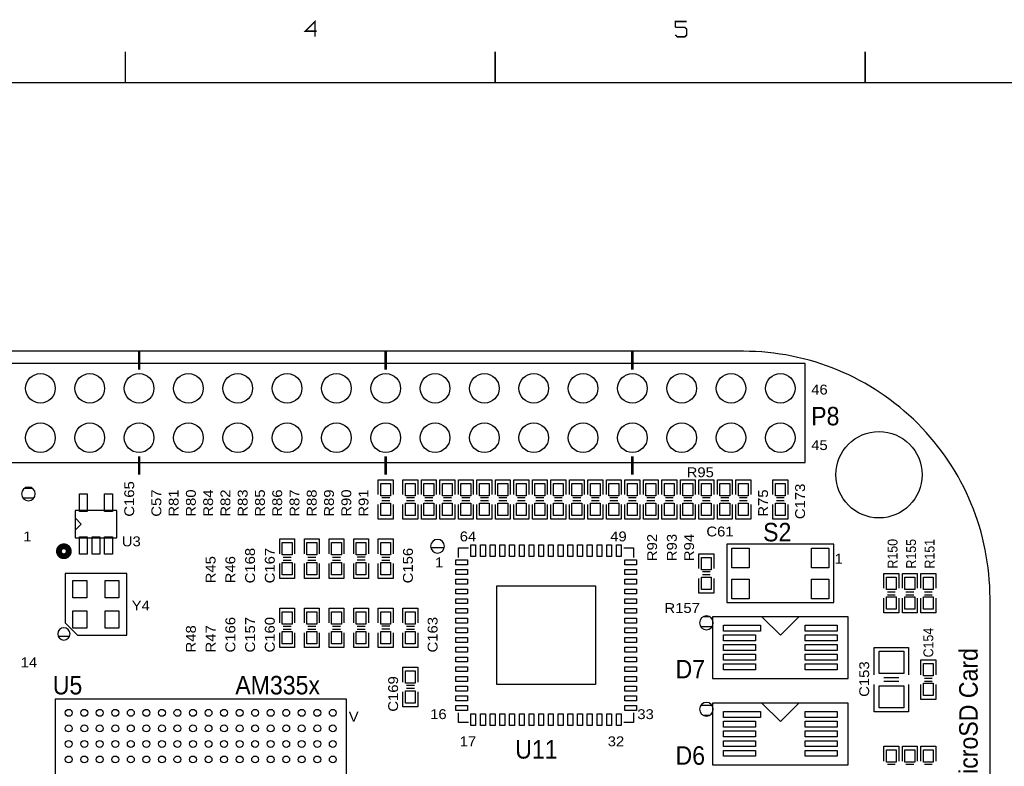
# Model space of a CAD drawing. Extents: x -14006 to 19506, y -9606 to 12409.
# Tile 4 of 20: x -5356 to 2628, y 6360 to 12409. Entities that reach past the tile are written whole.
import ezdxf

# ---------------------------------------------------------------- set-up
doc = ezdxf.new("R2010")
doc.units = 0
doc.header["$MEASUREMENT"] = 0
doc.layers.get('0').update_dxf_attribs({"linetype": 'CONTINUOUS'})
doc.layers.add('1', color=7, linetype='CONTINUOUS')

# ---------------------------------------------------------------- blocks, each defined once
blk = doc.blocks.new('FIGURE_SQUARE')
blk.add_lwpolyline([(-0.5, -0.5), (-0.5, 0.5), (0.5, 0.5), (0.5, -0.5)], close=True)
blk = doc.blocks.new('FIGURE_CIRCLE')
blk.add_circle((0, 0), 0.5)

msp = doc.modelspace()

# ---------------------------------------------------------------- linework, layer by layer
at = {"layer": '1'}
for points, const_width in [([(-2947, 12317), (-3040, 12317), (-2962, 12395), (-2962, 12271)], 12), ([(53, 12395), (-40, 12395), (-40, 12348)], 12), ([(-40, 12286), (-24, 12271), (38, 12271), (53, 12286), (53, 12333), (38, 12348), (-40, 12348)], 12), ([(-4500, 12150), (-4500, 11900)], 12), ([(-1500, 11900), (-1500, 12150)], 12), ([(1500, 12150), (1500, 11900)], 12), ([(-13500, -9100), (-13500, 11900), (19000, 11900)], 12), ([(-4388, 9572.64), (-4388, 9722.64)], 20), ([(-2388, 9572.64), (-2388, 9722.64)], 20), ([(-388, 9572.64), (-388, 9722.64)], 20), ([(-4388, 8722.64), (-4388, 8872.64)], 20), ([(-2388, 8722.64), (-2388, 8872.64)], 20), ([(-388, 8722.64), (-388, 8872.64)], 20)]:
    msp.add_lwpolyline(points, dxfattribs=dict(at, const_width=const_width))
for points in [[(512, 9722.64), (-10088, 9722.64)], [(-2448, 8562.64), (-2448, 8682.64), (-2328, 8682.64)], [(-2328, 8682.64), (-2328, 8562.64)], [(-2248, 8562.64), (-2248, 8682.64), (-2128, 8682.64)], [(-2128, 8682.64), (-2128, 8562.64)], [(-2098, 8562.64), (-2098, 8682.64), (-1978, 8682.64)], [(-1978, 8682.64), (-1978, 8562.64)], [(-1948, 8562.64), (-1948, 8682.64), (-1828, 8682.64)], [(-1828, 8682.64), (-1828, 8562.64)], [(-1798, 8562.64), (-1798, 8682.64), (-1678, 8682.64)], [(-1678, 8682.64), (-1678, 8562.64)], [(-1648, 8562.64), (-1648, 8682.64), (-1528, 8682.64)], [(-1528, 8682.64), (-1528, 8562.64)], [(-1498, 8562.64), (-1498, 8682.64), (-1378, 8682.64)], [(-1378, 8682.64), (-1378, 8562.64)], [(-1348, 8562.64), (-1348, 8682.64), (-1228, 8682.64)], [(-1228, 8682.64), (-1228, 8562.64)], [(-1198, 8562.64), (-1198, 8682.64), (-1078, 8682.64)], [(-1078, 8682.64), (-1078, 8562.64)], [(-1048, 8562.64), (-1048, 8682.64), (-928, 8682.64)], [(-928, 8682.64), (-928, 8562.64)], [(-898, 8562.64), (-898, 8682.64), (-778, 8682.64)], [(-778, 8682.64), (-778, 8562.64)], [(-748, 8562.64), (-748, 8682.64), (-628, 8682.64)], [(-628, 8682.64), (-628, 8562.64)], [(-598, 8562.64), (-598, 8682.64), (-478, 8682.64)], [(-478, 8682.64), (-478, 8562.64)], [(-448, 8562.64), (-448, 8682.64), (-328, 8682.64)], [(-328, 8682.64), (-328, 8562.64)], [(-298, 8562.64), (-298, 8682.64), (-178, 8682.64)], [(-178, 8682.64), (-178, 8562.64)], [(-148, 8562.64), (-148, 8682.64), (-28, 8682.64)], [(-28, 8682.64), (-28, 8562.64)], [(2, 8562.64), (2, 8682.64), (122, 8682.64)], [(122, 8682.64), (122, 8562.64)], [(152, 8562.64), (152, 8682.64), (272, 8682.64)], [(272, 8682.64), (272, 8562.64)], [(302, 8562.64), (302, 8682.64), (422, 8682.64)], [(422, 8682.64), (422, 8562.64)], [(452, 8562.64), (452, 8682.64), (572, 8682.64)], [(572, 8682.64), (572, 8562.64)], [(752, 8562.64), (752, 8682.64), (872, 8682.64)], [(872, 8682.64), (872, 8562.64)], [(-5314.92, 8614.24), (-5256.36, 8614.24)], [(-5330.76, 8534.24), (-5240.52, 8534.24)], [(-2328, 8482.64), (-2328, 8362.64), (-2448, 8362.64), (-2448, 8482.64)], [(-2356, 8534.64), (-2420, 8534.64)], [(-2356, 8510.64), (-2420, 8510.64)], [(-2128, 8482.64), (-2128, 8362.64), (-2248, 8362.64), (-2248, 8482.64)], [(-2156, 8534.64), (-2220, 8534.64)], [(-2156, 8510.64), (-2220, 8510.64)], [(-1978, 8482.64), (-1978, 8362.64), (-2098, 8362.64), (-2098, 8482.64)], [(-2006, 8534.64), (-2070, 8534.64)], [(-2006, 8510.64), (-2070, 8510.64)], [(-1828, 8482.64), (-1828, 8362.64), (-1948, 8362.64), (-1948, 8482.64)], [(-1856, 8534.64), (-1920, 8534.64)], [(-1856, 8510.64), (-1920, 8510.64)], [(-1678, 8482.64), (-1678, 8362.64), (-1798, 8362.64), (-1798, 8482.64)], [(-1706, 8534.64), (-1770, 8534.64)], [(-1706, 8510.64), (-1770, 8510.64)], [(-1528, 8482.64), (-1528, 8362.64), (-1648, 8362.64), (-1648, 8482.64)], [(-1556, 8534.64), (-1620, 8534.64)], [(-1556, 8510.64), (-1620, 8510.64)], [(-1378, 8482.64), (-1378, 8362.64), (-1498, 8362.64), (-1498, 8482.64)], [(-1406, 8534.64), (-1470, 8534.64)], [(-1406, 8510.64), (-1470, 8510.64)], [(-1228, 8482.64), (-1228, 8362.64), (-1348, 8362.64), (-1348, 8482.64)], [(-1256, 8534.64), (-1320, 8534.64)], [(-1256, 8510.64), (-1320, 8510.64)], [(-1078, 8482.64), (-1078, 8362.64), (-1198, 8362.64), (-1198, 8482.64)], [(-1106, 8534.64), (-1170, 8534.64)], [(-1106, 8510.64), (-1170, 8510.64)], [(-928, 8482.64), (-928, 8362.64), (-1048, 8362.64), (-1048, 8482.64)], [(-956, 8534.64), (-1020, 8534.64)], [(-956, 8510.64), (-1020, 8510.64)], [(-778, 8482.64), (-778, 8362.64), (-898, 8362.64), (-898, 8482.64)], [(-806, 8534.64), (-870, 8534.64)], [(-806, 8510.64), (-870, 8510.64)], [(-628, 8482.64), (-628, 8362.64), (-748, 8362.64), (-748, 8482.64)], [(-656, 8534.64), (-720, 8534.64)], [(-656, 8510.64), (-720, 8510.64)], [(-478, 8482.64), (-478, 8362.64), (-598, 8362.64), (-598, 8482.64)], [(-506, 8534.64), (-570, 8534.64)], [(-506, 8510.64), (-570, 8510.64)], [(-328, 8482.64), (-328, 8362.64), (-448, 8362.64), (-448, 8482.64)], [(-356, 8534.64), (-420, 8534.64)], [(-356, 8510.64), (-420, 8510.64)], [(-178, 8482.64), (-178, 8362.64), (-298, 8362.64), (-298, 8482.64)], [(-206, 8534.64), (-270, 8534.64)], [(-206, 8510.64), (-270, 8510.64)], [(-28, 8482.64), (-28, 8362.64), (-148, 8362.64), (-148, 8482.64)], [(-56, 8534.64), (-120, 8534.64)], [(-56, 8510.64), (-120, 8510.64)], [(122, 8482.64), (122, 8362.64), (2, 8362.64), (2, 8482.64)], [(94, 8534.64), (30, 8534.64)], [(94, 8510.64), (30, 8510.64)], [(272, 8482.64), (272, 8362.64), (152, 8362.64), (152, 8482.64)], [(244, 8534.64), (180, 8534.64)], [(244, 8510.64), (180, 8510.64)], [(422, 8482.64), (422, 8362.64), (302, 8362.64), (302, 8482.64)], [(394, 8534.64), (330, 8534.64)], [(394, 8510.64), (330, 8510.64)], [(572, 8482.64), (572, 8362.64), (452, 8362.64), (452, 8482.64)], [(544, 8534.64), (480, 8534.64)], [(544, 8510.64), (480, 8510.64)], [(872, 8482.64), (872, 8362.64), (752, 8362.64), (752, 8482.64)], [(844, 8534.64), (780, 8534.64)], [(844, 8510.64), (780, 8510.64)], [(-4907.28, 8272.64), (-4857.28, 8322.64), (-4907.28, 8372.64)], [(-3248, 8082.64), (-3248, 8202.64), (-3128, 8202.64), (-3128, 8082.64)], [(-3048, 8082.64), (-3048, 8202.64), (-2928, 8202.64), (-2928, 8082.64)], [(-2848, 8082.64), (-2848, 8202.64), (-2728, 8202.64), (-2728, 8082.64)], [(-2648, 8082.64), (-2648, 8202.64), (-2528, 8202.64)], [(-2528, 8202.64), (-2528, 8082.64)], [(-2448, 8082.64), (-2448, 8202.64), (-2328, 8202.64), (-2328, 8082.64)], [(-2023.04, 8134.24), (-1912.96, 8134.24)], [(-1796.68, 8052.56), (-1796.68, 8131.32), (-1717.92, 8131.32)], [(-458.08, 8131.32), (-379.32, 8131.32), (-379.32, 8052.56)], [(152, 7962.64), (152, 8082.64), (272, 8082.64)], [(272, 8082.64), (272, 7962.64)], [(-3128, 8002.64), (-3128, 7882.64), (-3248, 7882.64)], [(-3248, 7882.64), (-3248, 8002.64)], [(-3220, 8054.64), (-3156, 8054.64)], [(-3220, 8030.64), (-3156, 8030.64)], [(-2928, 8002.64), (-2928, 7882.64), (-3048, 7882.64)], [(-3048, 7882.64), (-3048, 8002.64)], [(-3020, 8054.64), (-2956, 8054.64)], [(-3020, 8030.64), (-2956, 8030.64)], [(-2728, 8002.64), (-2728, 7882.64), (-2848, 7882.64)], [(-2848, 7882.64), (-2848, 8002.64)], [(-2820, 8054.64), (-2756, 8054.64)], [(-2820, 8030.64), (-2756, 8030.64)], [(-2528, 8002.64), (-2528, 7882.64), (-2648, 7882.64), (-2648, 8002.64)], [(-2556, 8054.64), (-2620, 8054.64)], [(-2556, 8030.64), (-2620, 8030.64)], [(-2328, 8002.64), (-2328, 7882.64), (-2448, 7882.64)], [(-2448, 7882.64), (-2448, 8002.64)], [(-2420, 8054.64), (-2356, 8054.64)], [(-2420, 8030.64), (-2356, 8030.64)], [(244, 7934.64), (180, 7934.64)], [(244, 7910.64), (180, 7910.64)], [(1652, 7802.64), (1652, 7922.64), (1772, 7922.64), (1772, 7802.64)], [(1802, 7802.64), (1802, 7922.64), (1922, 7922.64), (1922, 7802.64)], [(1952, 7802.64), (1952, 7922.64), (2072, 7922.64), (2072, 7802.64)], [(272, 7882.64), (272, 7762.64), (152, 7762.64), (152, 7882.64)], [(1680, 7774.64), (1744, 7774.64)], [(1680, 7750.64), (1744, 7750.64)], [(1830, 7774.64), (1894, 7774.64)], [(1830, 7750.64), (1894, 7750.64)], [(1980, 7774.64), (2044, 7774.64)], [(1980, 7750.64), (2044, 7750.64)], [(1772, 7722.64), (1772, 7602.64), (1652, 7602.64)], [(1652, 7602.64), (1652, 7722.64)], [(1922, 7722.64), (1922, 7602.64), (1802, 7602.64)], [(1802, 7602.64), (1802, 7722.64)], [(2072, 7722.64), (2072, 7602.64), (1952, 7602.64)], [(1952, 7602.64), (1952, 7722.64)], [(2512, 3122.64), (2512, 7722.64)], [(-3248, 7522.64), (-3248, 7642.64), (-3128, 7642.64), (-3128, 7522.64)], [(-3048, 7522.64), (-3048, 7642.64), (-2928, 7642.64), (-2928, 7522.64)], [(-2848, 7522.64), (-2848, 7642.64), (-2728, 7642.64), (-2728, 7522.64)], [(-2648, 7522.64), (-2648, 7642.64), (-2528, 7642.64), (-2528, 7522.64)], [(-2448, 7522.64), (-2448, 7642.64), (-2328, 7642.64)], [(-2328, 7642.64), (-2328, 7522.64)], [(-2248, 7522.64), (-2248, 7642.64), (-2128, 7642.64), (-2128, 7522.64)], [(191.08, 7574.24), (232.92, 7574.24)], [(962, 7572.64), (812, 7422.64), (662, 7572.64)], [(-3128, 7442.64), (-3128, 7322.64), (-3248, 7322.64)], [(-3248, 7322.64), (-3248, 7442.64)], [(-3220, 7494.64), (-3156, 7494.64)], [(-3220, 7470.64), (-3156, 7470.64)], [(-2928, 7442.64), (-2928, 7322.64), (-3048, 7322.64)], [(-3048, 7322.64), (-3048, 7442.64)], [(-3020, 7494.64), (-2956, 7494.64)], [(-3020, 7470.64), (-2956, 7470.64)], [(-2728, 7442.64), (-2728, 7322.64), (-2848, 7322.64)], [(-2848, 7322.64), (-2848, 7442.64)], [(-2820, 7494.64), (-2756, 7494.64)], [(-2820, 7470.64), (-2756, 7470.64)], [(-2528, 7442.64), (-2528, 7322.64), (-2648, 7322.64)], [(-2648, 7322.64), (-2648, 7442.64)], [(-2620, 7494.64), (-2556, 7494.64)], [(-2620, 7470.64), (-2556, 7470.64)], [(-2328, 7442.64), (-2328, 7322.64), (-2448, 7322.64), (-2448, 7442.64)], [(-2356, 7494.64), (-2420, 7494.64)], [(-2356, 7470.64), (-2420, 7470.64)], [(-2128, 7442.64), (-2128, 7322.64), (-2248, 7322.64)], [(-2248, 7322.64), (-2248, 7442.64)], [(-2220, 7494.64), (-2156, 7494.64)], [(-2220, 7470.64), (-2156, 7470.64)], [(164.12, 7494.24), (259.88, 7494.24)], [(-5044.48, 7414.24), (-4951.52, 7414.24)], [(1572, 7102.64), (1572, 7322.64), (1592, 7322.64), (1852, 7322.64), (1852, 7102.64)], [(1952, 7102.64), (1952, 7222.64), (2072, 7222.64), (2072, 7102.64)], [(-2248, 7042.64), (-2248, 7162.64), (-2128, 7162.64)], [(-2128, 7162.64), (-2128, 7042.64)], [(1652, 7078.64), (1772, 7078.64)], [(1652, 7050.64), (1772, 7050.64)], [(1980, 7074.64), (2044, 7074.64)], [(1980, 7050.64), (2044, 7050.64)], [(-2128, 6962.64), (-2128, 6842.64), (-2248, 6842.64), (-2248, 6962.64)], [(-2156, 7014.64), (-2220, 7014.64)], [(-2156, 6990.64), (-2220, 6990.64)], [(1852, 7022.64), (1852, 6802.64), (1572, 6802.64)], [(1572, 6802.64), (1572, 7022.64)], [(2072, 7022.64), (2072, 6902.64), (1952, 6902.64)], [(1952, 6902.64), (1952, 7022.64)], [(962, 6872.64), (812, 6722.64), (662, 6872.64)], [(-1717.92, 6713.96), (-1796.68, 6713.96), (-1796.68, 6792.72)], [(-379.32, 6792.72), (-379.32, 6713.96), (-458.08, 6713.96)], [(166.16, 6854.24), (257.84, 6854.24)], [(184.48, 6774.24), (239.52, 6774.24)], [(1652, 6402.64), (1652, 6522.64), (1772, 6522.64)], [(1772, 6522.64), (1772, 6402.64)], [(1802, 6402.64), (1802, 6522.64), (1922, 6522.64)], [(1922, 6522.64), (1922, 6402.64)], [(1952, 6402.64), (1952, 6522.64), (2072, 6522.64)], [(2072, 6522.64), (2072, 6402.64)], [(1744, 6374.64), (1680, 6374.64)], [(1894, 6374.64), (1830, 6374.64)], [(2044, 6374.64), (1980, 6374.64)]]:
    msp.add_lwpolyline(points, dxfattribs=at)
msp.add_lwpolyline([(2512, 7722.64, 0.414214), (512, 9722.64)], format="xyb", dxfattribs=at)
for points in [[(-7788, 8822.64), (1012, 8822.64), (1012, 9622.64), (-7788, 9622.64), (-8188, 9622.64), (-8188, 8822.64)], [(-4907.28, 8212.4), (-4568.72, 8212.4), (-4568.72, 8432.88), (-4907.28, 8432.88)], [(1245.08, 8158.88), (378.92, 8158.88), (378.92, 7686.4), (1245.08, 7686.4)], [(-4488, 7922.64), (-4988, 7922.64), (-4988, 7522.64), (-4888, 7422.64), (-4488, 7422.64)], [(262, 7572.64), (262, 7072.64), (1362, 7072.64), (1362, 7572.64)], [(-2706.88, 6903.76), (-5069.12, 6903.76), (-5069.12, 4541.52), (-2706.88, 4541.52)], [(262, 6872.64), (262, 6372.64), (1362, 6372.64), (1362, 6872.64)]]:
    msp.add_lwpolyline(points, close=True, dxfattribs=at)
for points in [[(-5229.96, 8566.88, 1), (-5341.32, 8566.88, 1)], [(-1912.32, 8142.64, 1), (-2023.68, 8142.64, 1)], [(267.68, 7522.64, 1), (156.32, 7522.64, 1)], [(-4948, 7432.64, 1), (-5048, 7432.64, 1)], [(267.68, 6822.64, 1), (156.32, 6822.64, 1)]]:
    msp.add_lwpolyline(points, format="xyb", close=True, dxfattribs=at)
at = {"layer": '1', "const_width": 48}
msp.add_lwpolyline([(-4958, 8102.64, 1), (-5038, 8102.64, 1)], format="xyb", close=True, dxfattribs=at)

# ---------------------------------------------------------------- block references
at = {"layer": '1'}
for name, p, xscale, yscale in [('FIGURE_CIRCLE', (-5188, 9422.64), 240, 240), ('FIGURE_CIRCLE', (-4788, 9422.64), 240, 240), ('FIGURE_CIRCLE', (-4388, 9422.64), 240, 240), ('FIGURE_CIRCLE', (-3988, 9422.64), 240, 240), ('FIGURE_CIRCLE', (-3588, 9422.64), 240, 240), ('FIGURE_CIRCLE', (-3188, 9422.64), 240, 240), ('FIGURE_CIRCLE', (-2788, 9422.64), 240, 240), ('FIGURE_CIRCLE', (-2388, 9422.64), 240, 240), ('FIGURE_CIRCLE', (-1988, 9422.64), 240, 240), ('FIGURE_CIRCLE', (-1588, 9422.64), 240, 240), ('FIGURE_CIRCLE', (-1188, 9422.64), 240, 240), ('FIGURE_CIRCLE', (-788, 9422.64), 240, 240), ('FIGURE_CIRCLE', (-388, 9422.64), 240, 240), ('FIGURE_CIRCLE', (12, 9422.64), 240, 240), ('FIGURE_CIRCLE', (412, 9422.64), 240, 240), ('FIGURE_CIRCLE', (812, 9422.64), 240, 240), ('FIGURE_CIRCLE', (-5188, 9022.64), 240, 240), ('FIGURE_CIRCLE', (-4788, 9022.64), 240, 240), ('FIGURE_CIRCLE', (-4388, 9022.64), 240, 240), ('FIGURE_CIRCLE', (-3988, 9022.64), 240, 240), ('FIGURE_CIRCLE', (-3588, 9022.64), 240, 240), ('FIGURE_CIRCLE', (-3188, 9022.64), 240, 240), ('FIGURE_CIRCLE', (-2788, 9022.64), 240, 240), ('FIGURE_CIRCLE', (-2388, 9022.64), 240, 240), ('FIGURE_CIRCLE', (-1988, 9022.64), 240, 240), ('FIGURE_CIRCLE', (-1588, 9022.64), 240, 240), ('FIGURE_CIRCLE', (-1188, 9022.64), 240, 240), ('FIGURE_CIRCLE', (-788, 9022.64), 240, 240), ('FIGURE_CIRCLE', (-388, 9022.64), 240, 240), ('FIGURE_CIRCLE', (12, 9022.64), 240, 240), ('FIGURE_CIRCLE', (412, 9022.64), 240, 240), ('FIGURE_CIRCLE', (812, 9022.64), 240, 240), ('FIGURE_CIRCLE', (1612, 8722.64), 700, 700), ('FIGURE_SQUARE', (-2388, 8602.64), 80, 100), ('FIGURE_SQUARE', (-2188, 8602.64), 80, 100), ('FIGURE_SQUARE', (-2038, 8602.64), 80, 100), ('FIGURE_SQUARE', (-1888, 8602.64), 80, 100), ('FIGURE_SQUARE', (-1738, 8602.64), 80, 100), ('FIGURE_SQUARE', (-1588, 8602.64), 80, 100), ('FIGURE_SQUARE', (-1438, 8602.64), 80, 100), ('FIGURE_SQUARE', (-1288, 8602.64), 80, 100), ('FIGURE_SQUARE', (-1138, 8602.64), 80, 100), ('FIGURE_SQUARE', (-988, 8602.64), 80, 100), ('FIGURE_SQUARE', (-838, 8602.64), 80, 100), ('FIGURE_SQUARE', (-688, 8602.64), 80, 100), ('FIGURE_SQUARE', (-538, 8602.64), 80, 100), ('FIGURE_SQUARE', (-388, 8602.64), 80, 100), ('FIGURE_SQUARE', (-238, 8602.64), 80, 100), ('FIGURE_SQUARE', (-88, 8602.64), 80, 100), ('FIGURE_SQUARE', (62, 8602.64), 80, 100), ('FIGURE_SQUARE', (212, 8602.64), 80, 100), ('FIGURE_SQUARE', (362, 8602.64), 80, 100), ('FIGURE_SQUARE', (512, 8602.64), 80, 100), ('FIGURE_SQUARE', (812, 8602.64), 80, 100), ('FIGURE_SQUARE', (-4840.36, 8495.88), 63, 141.72), ('FIGURE_SQUARE', (-4635.64, 8495.88), 63, 141.72), ('FIGURE_SQUARE', (-2388, 8442.64), 80, 100), ('FIGURE_SQUARE', (-2188, 8442.64), 80, 100), ('FIGURE_SQUARE', (-2038, 8442.64), 80, 100), ('FIGURE_SQUARE', (-1888, 8442.64), 80, 100), ('FIGURE_SQUARE', (-1738, 8442.64), 80, 100), ('FIGURE_SQUARE', (-1588, 8442.64), 80, 100), ('FIGURE_SQUARE', (-1438, 8442.64), 80, 100), ('FIGURE_SQUARE', (-1288, 8442.64), 80, 100), ('FIGURE_SQUARE', (-1138, 8442.64), 80, 100), ('FIGURE_SQUARE', (-988, 8442.64), 80, 100), ('FIGURE_SQUARE', (-838, 8442.64), 80, 100), ('FIGURE_SQUARE', (-688, 8442.64), 80, 100), ('FIGURE_SQUARE', (-538, 8442.64), 80, 100), ('FIGURE_SQUARE', (-388, 8442.64), 80, 100), ('FIGURE_SQUARE', (-238, 8442.64), 80, 100), ('FIGURE_SQUARE', (-88, 8442.64), 80, 100), ('FIGURE_SQUARE', (62, 8442.64), 80, 100), ('FIGURE_SQUARE', (212, 8442.64), 80, 100), ('FIGURE_SQUARE', (362, 8442.64), 80, 100), ('FIGURE_SQUARE', (512, 8442.64), 80, 100), ('FIGURE_SQUARE', (812, 8442.64), 80, 100), ('FIGURE_SQUARE', (-4840.36, 8149.4), 63, 141.72), ('FIGURE_SQUARE', (-4738, 8149.4), 63, 141.72), ('FIGURE_SQUARE', (-4635.64, 8149.4), 63, 141.72), ('FIGURE_SQUARE', (-3188, 8122.64), 80, 100), ('FIGURE_SQUARE', (-2988, 8122.64), 80, 100), ('FIGURE_SQUARE', (-2788, 8122.64), 80, 100), ('FIGURE_SQUARE', (-2588, 8122.64), 80, 100), ('FIGURE_SQUARE', (-2388, 8122.64), 80, 100), ('FIGURE_SQUARE', (-1678.56, 8107.68), 39.36, 94.48), ('FIGURE_SQUARE', (-1599.8, 8107.68), 39.36, 94.48), ('FIGURE_SQUARE', (-1521.08, 8107.68), 39.36, 94.48), ('FIGURE_SQUARE', (-1442.32, 8107.68), 39.36, 94.48), ('FIGURE_SQUARE', (-1363.6, 8107.68), 39.36, 94.48), ('FIGURE_SQUARE', (-1284.84, 8107.68), 39.36, 94.48), ('FIGURE_SQUARE', (-1206.12, 8107.68), 39.36, 94.48), ('FIGURE_SQUARE', (-1127.36, 8107.68), 39.36, 94.48), ('FIGURE_SQUARE', (-1048.64, 8107.68), 39.36, 94.48), ('FIGURE_SQUARE', (-969.88, 8107.68), 39.36, 94.48), ('FIGURE_SQUARE', (-891.16, 8107.68), 39.36, 94.48), ('FIGURE_SQUARE', (-812.4, 8107.68), 39.36, 94.48), ('FIGURE_SQUARE', (-733.68, 8107.68), 39.36, 94.48), ('FIGURE_SQUARE', (-654.92, 8107.68), 39.36, 94.48), ('FIGURE_SQUARE', (-576.2, 8107.68), 39.36, 94.48), ('FIGURE_SQUARE', (-497.44, 8107.68), 39.36, 94.48), ('FIGURE_SQUARE', (489.16, 8048.64), 140, 160), ('FIGURE_SQUARE', (1134.84, 8048.64), 140, 160), ('FIGURE_SQUARE', (-3188, 7962.64), 80, 100), ('FIGURE_SQUARE', (-2988, 7962.64), 80, 100), ('FIGURE_SQUARE', (-2788, 7962.64), 80, 100), ('FIGURE_SQUARE', (-2588, 7962.64), 80, 100), ('FIGURE_SQUARE', (-2388, 7962.64), 80, 100), ('FIGURE_SQUARE', (-1773.04, 8013.2), 94.48, 39.36), ('FIGURE_SQUARE', (-402.96, 8013.2), 94.48, 39.36), ('FIGURE_SQUARE', (212, 8002.64), 80, 100), ('FIGURE_SQUARE', (-1773.04, 7934.44), 94.48, 39.36), ('FIGURE_SQUARE', (-402.96, 7934.44), 94.48, 39.36), ('FIGURE_SQUARE', (-4868, 7794.64), 112, 140), ('FIGURE_SQUARE', (-4608, 7794.64), 112, 140), ('FIGURE_SQUARE', (-1773.04, 7855.72), 94.48, 39.36), ('FIGURE_SQUARE', (-402.96, 7855.72), 94.48, 39.36), ('FIGURE_SQUARE', (212, 7842.64), 80, 100), ('FIGURE_SQUARE', (489.16, 7796.64), 140, 160), ('FIGURE_SQUARE', (1134.84, 7796.64), 140, 160), ('FIGURE_SQUARE', (1712, 7842.64), 80, 100), ('FIGURE_SQUARE', (1862, 7842.64), 80, 100), ('FIGURE_SQUARE', (2012, 7842.64), 80, 100), ('FIGURE_SQUARE', (-1773.04, 7776.96), 94.48, 39.36), ('FIGURE_SQUARE', (-1088, 7422.64), 800, 800), ('FIGURE_SQUARE', (-402.96, 7776.96), 94.48, 39.36), ('FIGURE_SQUARE', (-1773.04, 7698.24), 94.48, 39.36), ('FIGURE_SQUARE', (-402.96, 7698.24), 94.48, 39.36), ('FIGURE_SQUARE', (1712, 7682.64), 80, 100), ('FIGURE_SQUARE', (1862, 7682.64), 80, 100), ('FIGURE_SQUARE', (2012, 7682.64), 80, 100), ('FIGURE_SQUARE', (-4868, 7550.64), 112, 140), ('FIGURE_SQUARE', (-4608, 7550.64), 112, 140), ('FIGURE_SQUARE', (-3188, 7562.64), 80, 100), ('FIGURE_SQUARE', (-2988, 7562.64), 80, 100), ('FIGURE_SQUARE', (-2788, 7562.64), 80, 100), ('FIGURE_SQUARE', (-2588, 7562.64), 80, 100), ('FIGURE_SQUARE', (-2388, 7562.64), 80, 100), ('FIGURE_SQUARE', (-2188, 7562.64), 80, 100), ('FIGURE_SQUARE', (-1773.04, 7619.48), 94.48, 39.36), ('FIGURE_SQUARE', (-402.96, 7619.48), 94.48, 39.36), ('FIGURE_SQUARE', (-1773.04, 7540.76), 94.48, 39.36), ('FIGURE_SQUARE', (-402.96, 7540.76), 94.48, 39.36), ('FIGURE_SQUARE', (-3188, 7402.64), 80, 100), ('FIGURE_SQUARE', (-2988, 7402.64), 80, 100), ('FIGURE_SQUARE', (-2788, 7402.64), 80, 100), ('FIGURE_SQUARE', (-2588, 7402.64), 80, 100), ('FIGURE_SQUARE', (-2388, 7402.64), 80, 100), ('FIGURE_SQUARE', (-2188, 7402.64), 80, 100), ('FIGURE_SQUARE', (-1773.04, 7462), 94.48, 39.36), ('FIGURE_SQUARE', (-402.96, 7462), 94.48, 39.36), ('FIGURE_SQUARE', (500, 7480.12), 300, 48), ('FIGURE_SQUARE', (480, 7401.4), 260, 48), ('FIGURE_SQUARE', (1144, 7480.12), 260, 48), ('FIGURE_SQUARE', (1144, 7401.4), 260, 48), ('FIGURE_SQUARE', (-1773.04, 7383.28), 94.48, 39.36), ('FIGURE_SQUARE', (-402.96, 7383.28), 94.48, 39.36), ('FIGURE_SQUARE', (480, 7322.64), 260, 48), ('FIGURE_SQUARE', (1144, 7322.64), 260, 48), ('FIGURE_SQUARE', (-1773.04, 7304.52), 94.48, 39.36), ('FIGURE_SQUARE', (-402.96, 7304.52), 94.48, 39.36), ('FIGURE_SQUARE', (480, 7243.88), 260, 48), ('FIGURE_SQUARE', (1144, 7243.88), 260, 48), ('FIGURE_SQUARE', (1712, 7202.64), 200, 180), ('FIGURE_SQUARE', (-1773.04, 7225.8), 94.48, 39.36), ('FIGURE_SQUARE', (-402.96, 7225.8), 94.48, 39.36), ('FIGURE_SQUARE', (480, 7165.16), 260, 48), ('FIGURE_SQUARE', (1144, 7165.16), 260, 48), ('FIGURE_SQUARE', (2012, 7142.64), 80, 100), ('FIGURE_SQUARE', (-2188, 7082.64), 80, 100), ('FIGURE_SQUARE', (-1773.04, 7147.04), 94.48, 39.36), ('FIGURE_SQUARE', (-402.96, 7147.04), 94.48, 39.36), ('FIGURE_SQUARE', (-1773.04, 7068.32), 94.48, 39.36), ('FIGURE_SQUARE', (-402.96, 7068.32), 94.48, 39.36), ('FIGURE_SQUARE', (2012, 6982.64), 80, 100), ('FIGURE_SQUARE', (-2188, 6922.64), 80, 100), ('FIGURE_SQUARE', (-1773.04, 6989.56), 94.48, 39.36), ('FIGURE_SQUARE', (-402.96, 6989.56), 94.48, 39.36), ('FIGURE_SQUARE', (1712, 6922.64), 200, 180), ('FIGURE_SQUARE', (-1773.04, 6910.84), 94.48, 39.36), ('FIGURE_SQUARE', (-402.96, 6910.84), 94.48, 39.36), ('FIGURE_CIRCLE', (-4958.88, 6793.52), 56, 56), ('FIGURE_CIRCLE', (-4832.88, 6793.52), 56, 56), ('FIGURE_CIRCLE', (-4706.88, 6793.52), 56, 56), ('FIGURE_CIRCLE', (-4580.92, 6793.52), 56, 56), ('FIGURE_CIRCLE', (-4454.92, 6793.52), 56, 56), ('FIGURE_CIRCLE', (-4328.96, 6793.52), 56, 56), ('FIGURE_CIRCLE', (-4202.96, 6793.52), 56, 56), ('FIGURE_CIRCLE', (-4076.96, 6793.52), 56, 56), ('FIGURE_CIRCLE', (-3951, 6793.52), 56, 56), ('FIGURE_CIRCLE', (-3825, 6793.52), 56, 56), ('FIGURE_CIRCLE', (-3699.04, 6793.52), 56, 56), ('FIGURE_CIRCLE', (-3573.04, 6793.52), 56, 56), ('FIGURE_CIRCLE', (-3447.04, 6793.52), 56, 56), ('FIGURE_CIRCLE', (-3321.08, 6793.52), 56, 56), ('FIGURE_CIRCLE', (-3195.08, 6793.52), 56, 56), ('FIGURE_CIRCLE', (-3069.12, 6793.52), 56, 56), ('FIGURE_CIRCLE', (-2943.12, 6793.52), 56, 56), ('FIGURE_CIRCLE', (-2817.12, 6793.52), 56, 56), ('FIGURE_SQUARE', (-1773.04, 6832.08), 94.48, 39.36), ('FIGURE_SQUARE', (-402.96, 6832.08), 94.48, 39.36), ('FIGURE_SQUARE', (500, 6780.12), 300, 48), ('FIGURE_SQUARE', (1144, 6780.12), 260, 48), ('FIGURE_SQUARE', (-1678.56, 6737.6), 39.36, 94.48), ('FIGURE_SQUARE', (-1599.8, 6737.6), 39.36, 94.48), ('FIGURE_SQUARE', (-1521.08, 6737.6), 39.36, 94.48), ('FIGURE_SQUARE', (-1442.32, 6737.6), 39.36, 94.48), ('FIGURE_SQUARE', (-1363.6, 6737.6), 39.36, 94.48), ('FIGURE_SQUARE', (-1284.84, 6737.6), 39.36, 94.48), ('FIGURE_SQUARE', (-1206.12, 6737.6), 39.36, 94.48), ('FIGURE_SQUARE', (-1127.36, 6737.6), 39.36, 94.48), ('FIGURE_SQUARE', (-1048.64, 6737.6), 39.36, 94.48), ('FIGURE_SQUARE', (-969.88, 6737.6), 39.36, 94.48), ('FIGURE_SQUARE', (-891.16, 6737.6), 39.36, 94.48), ('FIGURE_SQUARE', (-812.4, 6737.6), 39.36, 94.48), ('FIGURE_SQUARE', (-733.68, 6737.6), 39.36, 94.48), ('FIGURE_SQUARE', (-654.92, 6737.6), 39.36, 94.48), ('FIGURE_SQUARE', (-576.2, 6737.6), 39.36, 94.48), ('FIGURE_SQUARE', (-497.44, 6737.6), 39.36, 94.48), ('FIGURE_SQUARE', (480, 6701.4), 260, 48), ('FIGURE_SQUARE', (1144, 6701.4), 260, 48), ('FIGURE_CIRCLE', (-4958.88, 6667.52), 56, 56), ('FIGURE_CIRCLE', (-4832.88, 6667.52), 56, 56), ('FIGURE_CIRCLE', (-4706.88, 6667.52), 56, 56), ('FIGURE_CIRCLE', (-4580.92, 6667.52), 56, 56), ('FIGURE_CIRCLE', (-4454.92, 6667.52), 56, 56), ('FIGURE_CIRCLE', (-4328.96, 6667.52), 56, 56), ('FIGURE_CIRCLE', (-4202.96, 6667.52), 56, 56), ('FIGURE_CIRCLE', (-4076.96, 6667.52), 56, 56), ('FIGURE_CIRCLE', (-3951, 6667.52), 56, 56), ('FIGURE_CIRCLE', (-3825, 6667.52), 56, 56), ('FIGURE_CIRCLE', (-3699.04, 6667.52), 56, 56), ('FIGURE_CIRCLE', (-3573.04, 6667.52), 56, 56), ('FIGURE_CIRCLE', (-3447.04, 6667.52), 56, 56), ('FIGURE_CIRCLE', (-3321.08, 6667.52), 56, 56), ('FIGURE_CIRCLE', (-3195.08, 6667.52), 56, 56), ('FIGURE_CIRCLE', (-3069.12, 6667.52), 56, 56), ('FIGURE_CIRCLE', (-2943.12, 6667.52), 56, 56), ('FIGURE_CIRCLE', (-2817.12, 6667.52), 56, 56), ('FIGURE_SQUARE', (480, 6622.64), 260, 48), ('FIGURE_SQUARE', (1144, 6622.64), 260, 48), ('FIGURE_CIRCLE', (-4958.88, 6541.52), 56, 56), ('FIGURE_CIRCLE', (-4832.88, 6541.52), 56, 56), ('FIGURE_CIRCLE', (-4706.88, 6541.52), 56, 56), ('FIGURE_CIRCLE', (-4580.92, 6541.52), 56, 56), ('FIGURE_CIRCLE', (-4454.92, 6541.52), 56, 56), ('FIGURE_CIRCLE', (-4328.96, 6541.52), 56, 56), ('FIGURE_CIRCLE', (-4202.96, 6541.52), 56, 56), ('FIGURE_CIRCLE', (-4076.96, 6541.52), 56, 56), ('FIGURE_CIRCLE', (-3951, 6541.52), 56, 56), ('FIGURE_CIRCLE', (-3825, 6541.52), 56, 56), ('FIGURE_CIRCLE', (-3699.04, 6541.52), 56, 56), ('FIGURE_CIRCLE', (-3573.04, 6541.52), 56, 56), ('FIGURE_CIRCLE', (-3447.04, 6541.52), 56, 56), ('FIGURE_CIRCLE', (-3321.08, 6541.52), 56, 56), ('FIGURE_CIRCLE', (-3195.08, 6541.52), 56, 56), ('FIGURE_CIRCLE', (-3069.12, 6541.52), 56, 56), ('FIGURE_CIRCLE', (-2943.12, 6541.52), 56, 56), ('FIGURE_CIRCLE', (-2817.12, 6541.52), 56, 56), ('FIGURE_SQUARE', (480, 6543.88), 260, 48), ('FIGURE_SQUARE', (1144, 6543.88), 260, 48), ('FIGURE_SQUARE', (480, 6465.16), 260, 48), ('FIGURE_SQUARE', (1144, 6465.16), 260, 48), ('FIGURE_SQUARE', (1712, 6442.64), 80, 100), ('FIGURE_SQUARE', (1862, 6442.64), 80, 100), ('FIGURE_SQUARE', (2012, 6442.64), 80, 100), ('FIGURE_CIRCLE', (-4958.88, 6415.56), 56, 56), ('FIGURE_CIRCLE', (-4832.88, 6415.56), 56, 56), ('FIGURE_CIRCLE', (-4706.88, 6415.56), 56, 56), ('FIGURE_CIRCLE', (-4580.92, 6415.56), 56, 56), ('FIGURE_CIRCLE', (-4454.92, 6415.56), 56, 56), ('FIGURE_CIRCLE', (-4328.96, 6415.56), 56, 56), ('FIGURE_CIRCLE', (-4202.96, 6415.56), 56, 56), ('FIGURE_CIRCLE', (-4076.96, 6415.56), 56, 56), ('FIGURE_CIRCLE', (-3951, 6415.56), 56, 56), ('FIGURE_CIRCLE', (-3825, 6415.56), 56, 56), ('FIGURE_CIRCLE', (-3699.04, 6415.56), 56, 56), ('FIGURE_CIRCLE', (-3573.04, 6415.56), 56, 56), ('FIGURE_CIRCLE', (-3447.04, 6415.56), 56, 56), ('FIGURE_CIRCLE', (-3321.08, 6415.56), 56, 56), ('FIGURE_CIRCLE', (-3195.08, 6415.56), 56, 56), ('FIGURE_CIRCLE', (-3069.12, 6415.56), 56, 56), ('FIGURE_CIRCLE', (-2943.12, 6415.56), 56, 56), ('FIGURE_CIRCLE', (-2817.12, 6415.56), 56, 56)]:
    msp.add_blockref(name, p, dxfattribs=dict(at, xscale=xscale, yscale=yscale))

# ---------------------------------------------------------------- texts
for s, height, width, p in [('46', 80, 1.125, (1062, 9372.64)), ('P8', 150, 0.933333, (1062, 9122.64)), ('45', 80, 1.125, (1062, 8922.64)), ('R95', 80, 1.125, (52, 8702.64)), ('C61', 80, 1.125, (212, 8222.64)), ('S2', 150, 0.933333, (672, 8182.64)), ('1', 80, 1.125, (-5328, 8182.64)), ('U3', 80, 1.125, (-4528, 8142.64)), ('64', 80, 1.125, (-1788, 8182.64)), ('49', 80, 1.125, (-568, 8182.64)), ('1', 80, 1.125, (1252, 8002.64)), ('1', 80, 1.125, (-1988, 7972.64)), ('Y4', 80, 1.125, (-4448, 7622.64)), ('R157', 80, 1.125, (-128, 7602.64)), ('14', 80, 1.125, (-5348, 7162.64)), ('D7', 150, 0.933333, (-38, 7072.64)), ('U5', 150, 0.933333, (-5088, 6942.64)), ('AM335x', 150, 0.933333, (-3608, 6942.64)), ('V', 80, 1.125, (-2688, 6722.64)), ('16', 80, 1.125, (-2028, 6742.64)), ('33', 80, 1.125, (-348, 6742.64)), ('17', 80, 1.125, (-1788, 6522.64)), ('U11', 150, 0.933333, (-1338, 6422.64)), ('32', 80, 1.125, (-588, 6522.64)), ('D6', 150, 0.933333, (-38, 6372.64))]:
    msp.add_text(s, height=height, dxfattribs=dict(at, width=width)).set_placement(p)
for s, height, width, p in [('C165', 80, 1.125, (-4428, 8382.64)), ('C173', 80, 1.125, (1012, 8362.64)), ('C57', 80, 1.125, (-4208, 8382.64)), ('R81', 80, 1.125, (-4068, 8382.64)), ('R80', 80, 1.125, (-3928, 8382.64)), ('R84', 80, 1.125, (-3788, 8382.64)), ('R82', 80, 1.125, (-3648, 8382.64)), ('R83', 80, 1.125, (-3508, 8382.64)), ('R85', 80, 1.125, (-3368, 8382.64)), ('R86', 80, 1.125, (-3228, 8382.64)), ('R87', 80, 1.125, (-3088, 8382.64)), ('R88', 80, 1.125, (-2948, 8382.64)), ('R89', 80, 1.125, (-2808, 8382.64)), ('R90', 80, 1.125, (-2668, 8382.64)), ('R91', 80, 1.125, (-2528, 8382.64)), ('R75', 80, 1.125, (712, 8382.64)), ('R92', 80, 1.125, (-188, 8022.64)), ('R93', 80, 1.125, (-28, 8022.64)), ('R94', 80, 1.125, (112, 8022.64)), ('R150', 80, 0.9375, (1762, 7962.64)), ('R155', 80, 0.9375, (1912, 7962.64)), ('R151', 80, 0.9375, (2062, 7962.64)), ('C168', 80, 1.125, (-3448, 7842.64)), ('C167', 80, 1.125, (-3288, 7842.64)), ('C156', 80, 1.125, (-2168, 7842.64)), ('R45', 80, 1.125, (-3768, 7842.64)), ('R46', 80, 1.125, (-3608, 7842.64)), ('C166', 80, 1.125, (-3608, 7282.64)), ('C157', 80, 1.125, (-3448, 7282.64)), ('C160', 80, 1.125, (-3288, 7282.64)), ('C163', 80, 1.125, (-1968, 7282.64)), ('R48', 80, 1.125, (-3928, 7282.64)), ('R47', 80, 1.125, (-3768, 7282.64)), ('C154', 80, 0.9375, (2052, 7242.64)), ('microSD Card', 150, 0.933333, (2412, 6142.64)), ('C153', 80, 1.125, (1532, 6922.64)), ('C169', 80, 1.125, (-2288, 6802.64))]:
    msp.add_text(s, height=height, rotation=90, dxfattribs=dict(at, width=width)).set_placement(p)

doc.saveas('drawing.dxf')
